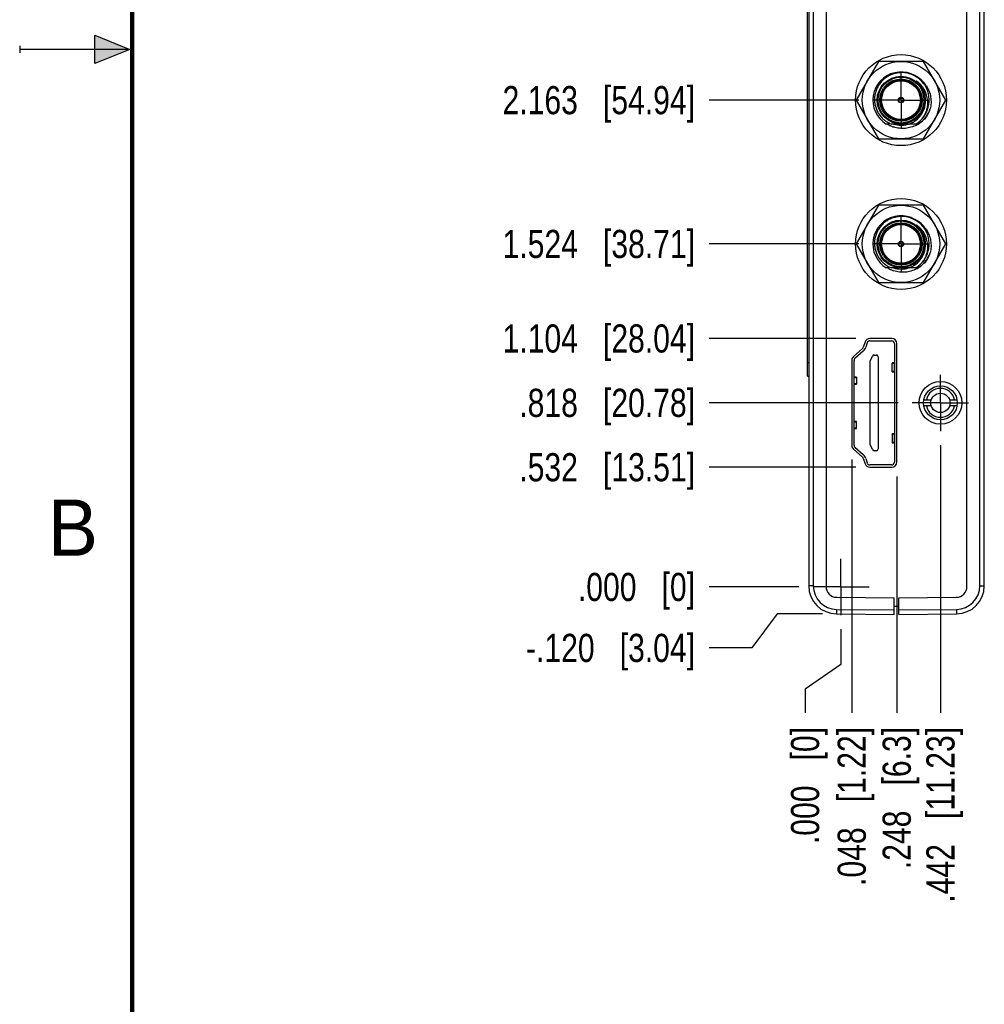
# Model space of a CAD drawing. Header units: inches. Extents: x 0 to 22, y 0 to 17.
# Tile 2 of 35: x 0 to 4.3, y 4.3 to 8.6. Entities that reach past the tile are written whole.
import ezdxf

# ---------------------------------------------------------------- set-up
doc = ezdxf.new("R2010")
doc.units = ezdxf.units.IN
doc.header["$LTSCALE"] = 1.21
doc.header["$MEASUREMENT"] = 0
doc.linetypes.add('CENTER', pattern=[0.6, 0.375, -0.075, 0.075, -0.075])
doc.layers.get('0').update_dxf_attribs({"linetype": 'CONTINUOUS'})
doc.layers.add('02___PRT_ALL_AXES', color=7, linetype='CONTINUOUS')
doc.layers.add('DIMENSIONS', color=7, linetype='CONTINUOUS')
doc.styles.get("Standard").update_dxf_attribs({"font": 'txt', "width": 0.8})
doc.styles.add('TEXTSTYLE_2', font='txt')
doc.dimstyles.new('DIMSTYLE_2', dxfattribs={"dimtxt": 0.125, "dimasz": 0.18, "dimexe": 0.18, "dimexo": 0.0625, "dimgap": 0.09, "dimtad": 0, "dimtih": 1, "dimtoh": 1, "dimdec": 3, "dimzin": 4, "dimdsep": 46, "dimtxsty": 'STANDARD', "dimblk": '_FILLED', "dimblk1": '_FILLED', "dimblk2": '_FILLED', "dimcen": 0.09, "dimadec": 0, "dimazin": 0, "dimtp": 0.01, "dimtm": 0.01, "dimtfac": 1, "dimtdec": 3, "dimtofl": 0, "dimtmove": 0, "dimatfit": 3, "dimldrblk": '_FILLED', "dimfxl": 1, "dimtolj": 1, "dimtzin": 4, "dimarcsym": 0})

# ---------------------------------------------------------------- blocks, each defined once
blk = doc.blocks.new('*D1')
at = {"layer": 'DIMENSIONS', "color": 2, "linetype": 'CONTINUOUS'}
for p, q in [((3.3648, 5.9918), (3.2529, 5.8408)), ((3.5665, 5.9918), (3.3648, 5.9918)), ((3.2529, 5.8408), (3.0626, 5.8408))]:
    blk.add_line(p, q, dxfattribs=at)
at = {"layer": 'DIMENSIONS', "color": 2, "linetype": 'CONTINUOUS', "insert": (3.0001, 5.9033), "char_height": 0.125, "width": 1.225, "attachment_point": 3, "line_spacing_factor": 0.9}
blk.add_mtext('-.120{\\Ftxt.shx;\\W1.000000;\\H0.125000; }[3.04]', dxfattribs=at)
blk = doc.blocks.new('_FILLED')
at = {"color": 0, "linetype": 'BYBLOCK'}
blk.add_solid([(0, 0), (-1, 0.174), (-1, -0.174)], dxfattribs=at)
blk = doc.blocks.new('*D2')
at = {"layer": 'DIMENSIONS', "color": 2, "linetype": 'CONTINUOUS'}
blk.add_line((3.4605, 6.1115), (3.0626, 6.1115), dxfattribs=at)
at = {"layer": 'DIMENSIONS', "color": 2, "linetype": 'CONTINUOUS', "insert": (3.0001, 6.174), "char_height": 0.125, "width": 0.825, "attachment_point": 3, "line_spacing_factor": 0.9}
blk.add_mtext('.000{\\Ftxt.shx;\\W1.000000;\\H0.125000; }[0]', dxfattribs=at)
blk = doc.blocks.new('*D3')
at = {"layer": 'DIMENSIONS', "color": 2, "linetype": 'CONTINUOUS'}
blk.add_line((3.7139, 6.6435), (3.0626, 6.6435), dxfattribs=at)
at = {"layer": 'DIMENSIONS', "color": 2, "linetype": 'CONTINUOUS', "insert": (3.0001, 6.706), "char_height": 0.125, "width": 1.225, "attachment_point": 3, "line_spacing_factor": 0.9}
blk.add_mtext('.532{\\Ftxt.shx;\\W1.000000;\\H0.125000; }[13.51]', dxfattribs=at)
blk = doc.blocks.new('*D4')
at = {"layer": 'DIMENSIONS', "color": 2, "linetype": 'CONTINUOUS'}
blk.add_line((3.7139, 7.2155), (3.0626, 7.2155), dxfattribs=at)
at = {"layer": 'DIMENSIONS', "color": 2, "linetype": 'CONTINUOUS', "insert": (3.0001, 7.278), "char_height": 0.125, "width": 1.325, "attachment_point": 3, "line_spacing_factor": 0.9}
blk.add_mtext('1.104{\\Ftxt.shx;\\W1.000000;\\H0.125000; }[28.04]', dxfattribs=at)
blk = doc.blocks.new('*D5')
at = {"layer": 'DIMENSIONS', "color": 2, "linetype": 'CONTINUOUS'}
blk.add_line((3.9027, 6.9295), (3.0626, 6.9295), dxfattribs=at)
at = {"layer": 'DIMENSIONS', "color": 2, "linetype": 'CONTINUOUS', "insert": (3.0001, 6.992), "char_height": 0.125, "width": 1.225, "attachment_point": 3, "line_spacing_factor": 0.9}
blk.add_mtext('.818{\\Ftxt.shx;\\W1.000000;\\H0.125000; }[20.78]', dxfattribs=at)
blk = doc.blocks.new('*D6')
at = {"layer": 'DIMENSIONS', "color": 2, "linetype": 'CONTINUOUS'}
blk.add_line((3.7275, 7.6355), (3.0626, 7.6355), dxfattribs=at)
at = {"layer": 'DIMENSIONS', "color": 2, "linetype": 'CONTINUOUS', "insert": (3.0001, 7.698), "char_height": 0.125, "width": 1.325, "attachment_point": 3, "line_spacing_factor": 0.9}
blk.add_mtext('1.524{\\Ftxt.shx;\\W1.000000;\\H0.125000; }[38.71]', dxfattribs=at)
blk = doc.blocks.new('*D7')
at = {"layer": 'DIMENSIONS', "color": 2, "linetype": 'CONTINUOUS'}
blk.add_line((3.7275, 8.2745), (3.0626, 8.2745), dxfattribs=at)
at = {"layer": 'DIMENSIONS', "color": 2, "linetype": 'CONTINUOUS', "insert": (3.0001, 8.337), "char_height": 0.125, "width": 1.325, "attachment_point": 3, "line_spacing_factor": 0.9}
blk.add_mtext('2.163{\\Ftxt.shx;\\W1.000000;\\H0.125000; }[54.94]', dxfattribs=at)
blk = doc.blocks.new('*D8')
at = {"layer": 'DIMENSIONS', "color": 2, "linetype": 'CONTINUOUS'}
blk.add_line((3.7275, 8.9135), (3.0626, 8.9135), dxfattribs=at)
at = {"layer": 'DIMENSIONS', "color": 2, "linetype": 'CONTINUOUS', "insert": (3.0001, 8.976), "char_height": 0.125, "width": 1.325, "attachment_point": 3, "line_spacing_factor": 0.9}
blk.add_mtext('2.802{\\Ftxt.shx;\\W1.000000;\\H0.125000; }[71.17]', dxfattribs=at)
blk = doc.blocks.new('*D9')
at = {"layer": 'DIMENSIONS', "color": 2, "linetype": 'CONTINUOUS'}
blk.add_line((3.7275, 9.5525), (3.0626, 9.5525), dxfattribs=at)
at = {"layer": 'DIMENSIONS', "color": 2, "linetype": 'CONTINUOUS', "insert": (3.0001, 9.615), "char_height": 0.125, "width": 1.225, "attachment_point": 3, "line_spacing_factor": 0.9}
blk.add_mtext('3.441{\\Ftxt.shx;\\W1.000000;\\H0.125000; }[87.4]', dxfattribs=at)
blk = doc.blocks.new('*D10')
at = {"layer": 'DIMENSIONS', "color": 2, "linetype": 'CONTINUOUS'}
blk.add_line((3.7275, 10.1915), (3.0626, 10.1915), dxfattribs=at)
at = {"layer": 'DIMENSIONS', "color": 2, "linetype": 'CONTINUOUS', "insert": (3.0001, 10.254), "char_height": 0.125, "width": 1.425, "attachment_point": 3, "line_spacing_factor": 0.9}
blk.add_mtext('4.080{\\Ftxt.shx;\\W1.000000;\\H0.125000; }[103.63]', dxfattribs=at)
blk = doc.blocks.new('*D11')
at = {"layer": 'DIMENSIONS', "color": 2, "linetype": 'CONTINUOUS'}
for p, q in [((3.6481, 5.9239), (3.6481, 5.7666)), ((3.6481, 5.7666), (3.4889, 5.6579)), ((3.4889, 5.6579), (3.4889, 5.552))]:
    blk.add_line(p, q, dxfattribs=at)
at = {"layer": 'DIMENSIONS', "color": 2, "linetype": 'CONTINUOUS', "insert": (3.4264, 5.4895), "char_height": 0.125, "width": 0.825, "attachment_point": 3, "rotation": 90, "line_spacing_factor": 0.9}
blk.add_mtext('.000{\\Ftxt.shx;\\W1.000000;\\H0.125000; }[0]', dxfattribs=at)
blk = doc.blocks.new('*D12')
at = {"layer": 'DIMENSIONS', "color": 2, "linetype": 'CONTINUOUS'}
blk.add_line((3.8961, 6.603), (3.8961, 5.552), dxfattribs=at)
at = {"layer": 'DIMENSIONS', "color": 2, "linetype": 'CONTINUOUS', "insert": (3.8336, 5.4895), "char_height": 0.125, "width": 1.025, "attachment_point": 3, "rotation": 90, "line_spacing_factor": 0.9}
blk.add_mtext('.248{\\Ftxt.shx;\\W1.000000;\\H0.125000; }[6.3]', dxfattribs=at)
blk = doc.blocks.new('*D13')
at = {"layer": 'DIMENSIONS', "color": 2, "linetype": 'CONTINUOUS'}
blk.add_line((3.6961, 6.678), (3.6961, 5.552), dxfattribs=at)
at = {"layer": 'DIMENSIONS', "color": 2, "linetype": 'CONTINUOUS', "insert": (3.6336, 5.4895), "char_height": 0.125, "width": 1.125, "attachment_point": 3, "rotation": 90, "line_spacing_factor": 0.9}
blk.add_mtext('.048{\\Ftxt.shx;\\W1.000000;\\H0.125000; }[1.22]', dxfattribs=at)
blk = doc.blocks.new('*D14')
at = {"layer": 'DIMENSIONS', "color": 2, "linetype": 'CONTINUOUS'}
blk.add_line((4.0903, 6.7419), (4.0903, 5.552), dxfattribs=at)
at = {"layer": 'DIMENSIONS', "color": 2, "linetype": 'CONTINUOUS', "insert": (4.0278, 5.4895), "char_height": 0.125, "width": 1.225, "attachment_point": 3, "rotation": 90, "line_spacing_factor": 0.9}
blk.add_mtext('.442{\\Ftxt.shx;\\W1.000000;\\H0.125000; }[11.23]', dxfattribs=at)

msp = doc.modelspace()

# ---------------------------------------------------------------- hatches: boundary and pattern name
at = {"linetype": 'CONTINUOUS'}
msp.add_hatch(color=2, dxfattribs=at).paths.add_polyline_path([(0.3337, 8.5625), (0.49, 8.5), (0.3337, 8.4375)])

# ---------------------------------------------------------------- linework, layer by layer
at = {"color": 7, "linetype": 'CONTINUOUS'}
for p, q in [((3.5051, 10.9283), (3.5051, 6.1168)), ((3.5821, 10.9314), (3.5821, 6.1137)), ((4.2081, 6.1137), (4.2081, 10.9314)), ((4.2851, 6.1168), (4.2851, 10.9283)), ((3.5001, 7.0475), (3.5001, 9.9975)), ((3.8629, 8.1682), (3.8494, 8.1682)), ((3.9809, 8.1682), (3.8732, 8.1682)), ((3.8629, 7.5292), (3.8494, 7.5292)), ((3.9809, 7.5292), (3.8732, 7.5292)), ((3.7553, 7.2), (3.749, 7.1794)), ((3.7651, 7.1968), (3.7592, 7.1774)), ((3.8741, 7.2155), (3.7764, 7.2155)), ((3.7764, 7.2051), (3.874, 7.2051)), ((3.8858, 7.1933), (3.8858, 6.6657)), ((3.8961, 6.6655), (3.8961, 7.1935)), ((3.7425, 7.1694), (3.7036, 7.1351)), ((3.7475, 7.1594), (3.7107, 7.127)), ((3.7785, 7.1146), (3.7885, 7.1374)), ((3.7957, 7.1421), (3.8061, 7.1421)), ((3.814, 7.1343), (3.814, 6.7248)), ((3.6961, 7.1186), (3.6961, 6.7405)), ((3.7067, 6.741), (3.7067, 7.1181)), ((3.7785, 6.7445), (3.7785, 7.1146)), ((3.8751, 7.0679), (3.8751, 7.1061)), ((3.8847, 7.1077), (3.8773, 7.1067)), ((3.5001, 7.0475), (3.5051, 7.0475)), ((3.7152, 7.0441), (3.7077, 7.0452)), ((3.7173, 7.0434), (3.7173, 7.0125)), ((3.8773, 7.0673), (3.8847, 7.0663)), ((3.7077, 7.0107), (3.7152, 7.0118)), ((3.7152, 6.8472), (3.7077, 6.8485)), ((3.7173, 6.8157), (3.7173, 6.8465)), ((3.7077, 6.8138), (3.7152, 6.815)), ((3.8751, 6.7912), (3.8751, 6.7529)), ((3.8847, 6.7928), (3.8773, 6.7918)), ((3.7885, 6.7217), (3.7785, 6.7445)), ((3.8773, 6.7523), (3.8847, 6.7513)), ((3.7036, 6.724), (3.7425, 6.6896)), ((3.7107, 6.7321), (3.7475, 6.6997)), ((3.8061, 6.7169), (3.7957, 6.7169)), ((3.749, 6.6796), (3.7553, 6.659)), ((3.7592, 6.6817), (3.7651, 6.6623)), ((3.874, 6.6539), (3.7764, 6.6539)), ((3.7764, 6.6435), (3.8741, 6.6435)), ((3.6297, 6.0657), (3.8851, 6.0634)), ((3.8851, 5.9895), (3.8851, 6.0634)), ((3.9051, 6.0634), (4.1606, 6.0657)), ((3.9051, 5.9895), (3.9051, 6.0634)), ((3.8851, 6.0265), (3.9051, 6.0265)), ((3.629, 5.9918), (3.8851, 5.9895)), ((3.9051, 5.9895), (4.1612, 5.9918))]:
    msp.add_line(p, q, dxfattribs=at)
at = {"color": 9, "linetype": 'CONTINUOUS'}
for p, q in [((3.525, 10.9283), (3.525, 6.1168)), ((4.2653, 6.1168), (4.2653, 10.9283)), ((3.5001, 7.1095), (3.5051, 7.1095)), ((3.8848, 7.1049), (3.8848, 7.0691)), ((3.7077, 7.0139), (3.7077, 7.042)), ((3.7077, 6.8172), (3.7077, 6.845)), ((3.8848, 6.79), (3.8848, 6.7541)), ((3.525, 6.1168), (3.5051, 6.1168)), ((4.2653, 6.1168), (4.2851, 6.1168)), ((3.629, 6.0118), (3.8851, 6.0095)), ((3.629, 6.0118), (3.629, 5.9918)), ((3.9051, 6.0095), (4.1612, 6.0118)), ((4.1612, 6.0118), (4.1612, 5.9918))]:
    msp.add_line(p, q, dxfattribs=at)
at = {"color": 2, "linetype": 'CONTINUOUS'}
for p, q in [((0.3337, 8.4375), (0.3337, 8.5625)), ((0.3337, 8.5625), (0.49, 8.5)), ((0, 8.515), (0, 8.485)), ((0.49, 8.5), (0, 8.5)), ((0.49, 8.5), (0.3337, 8.4375))]:
    msp.add_line(p, q, dxfattribs=at)
at = {"color": 6, "linetype": 'CONTINUOUS'}
for p, q in [((3.8158, 8.4465), (3.7165, 8.2745)), ((4.0144, 8.4465), (3.8158, 8.4465)), ((4.1137, 8.2745), (4.0144, 8.4465)), ((3.7165, 8.2745), (3.8158, 8.1025)), ((4.0144, 8.1025), (4.1137, 8.2745)), ((3.8158, 8.1025), (4.0144, 8.1025)), ((3.8158, 7.8075), (3.7165, 7.6355)), ((4.0144, 7.8075), (3.8158, 7.8075)), ((4.1137, 7.6355), (4.0144, 7.8075)), ((3.7165, 7.6355), (3.8158, 7.4635)), ((4.0144, 7.4635), (4.1137, 7.6355)), ((3.8158, 7.4635), (4.0144, 7.4635)), ((4.0166, 6.943), (4.0495, 6.943)), ((4.0495, 6.916), (4.0166, 6.916)), ((4.1312, 6.943), (4.1641, 6.943)), ((4.1641, 6.916), (4.1312, 6.916))]:
    msp.add_line(p, q, dxfattribs=at)
at = {"color": 7, "linetype": 'CONTINUOUS', "const_width": 0.02}
msp.add_lwpolyline([(0.5, 16.5), (0.5, 0.5)], dxfattribs=at)
at = {"color": 7, "linetype": 'CONTINUOUS'}
for centre, radius in [((3.9151, 8.2745), 0.202), ((3.9151, 8.2745), 0.106), ((3.9151, 8.2745), 0.09), ((3.9151, 8.2745), 0.012), ((3.9151, 8.2745), 0.01), ((3.9151, 7.6355), 0.202), ((3.9151, 7.6355), 0.106), ((3.9151, 7.6355), 0.09), ((3.9151, 7.6355), 0.012), ((3.9151, 7.6355), 0.01)]:
    msp.add_circle(centre, radius, dxfattribs=at)
at = {"color": 6, "linetype": 'CONTINUOUS'}
for centre, radius in [((3.9151, 8.2745), 0.172), ((3.9151, 7.6355), 0.172), ((4.0903, 6.9295), 0.095), ((4.0903, 6.9295), 0.075), ((4.0903, 6.9295), 0.043)]:
    msp.add_circle(centre, radius, dxfattribs=at)
at = {"color": 9, "linetype": 'CONTINUOUS'}
for centre, radius in [((3.9151, 8.2745), 0.102), ((3.9151, 8.2745), 0.094), ((3.9151, 8.2745), 0.086), ((3.9151, 7.6355), 0.102), ((3.9151, 7.6355), 0.094), ((3.9151, 7.6355), 0.086)]:
    msp.add_circle(centre, radius, dxfattribs=at)
at = {"color": 7, "linetype": 'CONTINUOUS'}
for centre, radius, start, end in [((3.9151, 8.2745), 0.125, 35.3717, 238.277), ((3.9179, 8.2739), 0.1227, 63.4846, 91.2875), ((3.9175, 8.273), 0.1237, 50.8931, 63.5069), ((3.9227, 8.2673), 0.1098, 37.0918, 55.4916), ((3.9171, 8.2725), 0.1243, 43.3409, 50.8923), ((3.9168, 8.2723), 0.1247, 30.746, 43.3335), ((3.9151, 8.2745), 0.125, 301.723, 29.4671), ((3.9212, 8.2661), 0.1117, 34.522, 37.1369), ((3.9196, 8.2651), 0.1136, 16.2372, 34.4779), ((3.9144, 8.2718), 0.1096, 324.3178, 6.5366), ((3.9169, 8.2642), 0.1164, 3.3146, 16.2591), ((3.9131, 8.2726), 0.1112, 303.3399, 321.49), ((3.9134, 8.2723), 0.1107, 321.502, 324.3886), ((3.9128, 8.276), 0.1148, 236.5744, 241.8933), ((3.9126, 8.2758), 0.1146, 241.8983, 249.8813), ((3.9126, 8.2734), 0.1121, 290.2276, 300.7197), ((3.9128, 8.2731), 0.1117, 300.7257, 303.3515), ((3.9151, 7.6355), 0.125, 35.3717, 238.277), ((3.9179, 7.6349), 0.1227, 63.4846, 91.2875), ((3.9175, 7.634), 0.1237, 50.8931, 63.5069), ((3.9227, 7.6283), 0.1098, 37.0918, 55.4916), ((3.9171, 7.6335), 0.1243, 43.3409, 50.8923), ((3.9168, 7.6333), 0.1247, 30.746, 43.3335), ((3.9151, 7.6355), 0.125, 301.723, 29.4671), ((3.9212, 7.6271), 0.1117, 34.522, 37.1369), ((3.9196, 7.6261), 0.1136, 16.2372, 34.4779), ((3.9169, 7.6252), 0.1164, 3.3146, 16.2591), ((3.9144, 7.6328), 0.1096, 324.3178, 6.5366), ((3.9134, 7.6333), 0.1107, 321.502, 324.3886), ((3.9128, 7.637), 0.1148, 236.5744, 241.8933), ((3.9126, 7.6368), 0.1146, 241.8983, 249.8813), ((3.9126, 7.6344), 0.1121, 290.2276, 300.7197), ((3.9128, 7.6341), 0.1117, 300.7257, 303.3515), ((3.9131, 7.6336), 0.1112, 303.3399, 321.49), ((3.7279, 7.1859), 0.022, 311.4237, 342.8015), ((3.7215, 7.1889), 0.0394, 311.3478, 342.8973), ((3.7764, 7.1935), 0.022, 90, 162.8015), ((3.7764, 7.1933), 0.0118, 90, 162.8973), ((3.874, 7.1933), 0.0118, 0, 90), ((3.8741, 7.1935), 0.022, 0, 90), ((3.7181, 7.1186), 0.022, 131.4237, 180), ((3.7957, 7.1343), 0.00787, 90, 156.4218), ((3.8061, 7.1343), 0.00787, 0, 90), ((3.7185, 7.1181), 0.0118, 131.3478, 180), ((3.7181, 6.7405), 0.022, 180, 228.5763), ((3.7185, 6.741), 0.0118, 180, 228.6522), ((3.7215, 6.6701), 0.0394, 17.1027, 48.6522), ((3.7957, 6.7248), 0.00787, 203.5782, 270), ((3.8061, 6.7248), 0.00787, 270, 360), ((3.7279, 6.6731), 0.022, 17.1985, 48.5763), ((3.7764, 6.6655), 0.022, 197.1985, 270), ((3.7764, 6.6657), 0.0118, 197.1027, 270), ((3.874, 6.6657), 0.0118, 270, 360), ((3.8741, 6.6655), 0.022, 270, 360), ((3.6301, 6.1168), 0.125, 180, 269.5), ((3.6301, 6.1137), 0.048, 180, 269.5), ((4.1601, 6.1137), 0.048, 270.5, 360), ((4.1601, 6.1168), 0.125, 270.5, 360)]:
    msp.add_arc(centre, radius, start, end, dxfattribs=at)
at = {"color": 9, "linetype": 'CONTINUOUS'}
for centre, radius, start, end in [((3.9151, 8.2745), 0.1086, 9.9353, 50.038), ((3.9151, 7.6355), 0.1086, 9.9353, 50.038), ((3.63, 6.1168), 0.105, 180.0021, 269.4978), ((4.1603, 6.1168), 0.105, 270.5021, 359.9978)]:
    msp.add_arc(centre, radius, start, end, dxfattribs=at)
at = {"color": 6, "linetype": 'CONTINUOUS'}
for centre, radius, start, end in [((3.9218, 8.2707), 0.1254, 58.5119, 59.7066), ((3.9207, 8.2692), 0.1273, 33.5607, 58.4562), ((3.9195, 8.2682), 0.1289, 32.7111, 33.6153), ((3.9152, 8.2745), 0.1354, 320.2005, 343.1611), ((3.9182, 8.2815), 0.1348, 332.4005, 339.9324), ((3.9211, 8.2794), 0.1312, 302.0706, 316.4317), ((3.9205, 8.28), 0.132, 316.4138, 317.1974), ((3.9198, 8.2806), 0.1329, 317.2065, 324.7753), ((3.9191, 8.2811), 0.1338, 324.7821, 332.3982), ((3.9218, 8.2708), 0.122, 237.452, 242.7039), ((3.922, 8.2711), 0.1224, 242.7047, 244.8075), ((3.9223, 8.2718), 0.1231, 244.8121, 251.2695), ((3.9151, 8.2746), 0.1115, 252.7786, 269.8002), ((3.9151, 8.2743), 0.1112, 269.8012, 270.2121), ((3.9151, 8.2747), 0.1116, 270.2182, 278.6307), ((3.9152, 8.2743), 0.1112, 278.6359, 279.1494), ((3.9151, 8.2747), 0.1116, 279.1551, 287.151), ((3.9217, 8.2784), 0.13, 298.2113, 302.0529), ((3.9218, 7.6317), 0.1254, 58.5119, 59.7066), ((3.9207, 7.6302), 0.1273, 33.5607, 58.4562), ((3.9195, 7.6292), 0.1289, 32.7111, 33.6153), ((3.9152, 7.6355), 0.1354, 320.2005, 343.1611), ((3.9191, 7.6421), 0.1338, 324.7821, 332.3982), ((3.9182, 7.6425), 0.1348, 332.4005, 339.9324), ((3.9218, 7.6318), 0.122, 237.452, 242.7039), ((3.9151, 7.6356), 0.1115, 252.7786, 269.8002), ((3.9151, 7.6357), 0.1116, 270.2182, 278.6307), ((3.9152, 7.6353), 0.1112, 278.6359, 279.1494), ((3.9151, 7.6357), 0.1116, 279.1551, 287.151), ((3.9217, 7.6394), 0.13, 298.2113, 302.0529), ((3.9211, 7.6404), 0.1312, 302.0706, 316.4317), ((3.9205, 7.641), 0.132, 316.4138, 317.1974), ((3.9198, 7.6416), 0.1329, 317.2065, 324.7753), ((3.922, 7.6321), 0.1224, 242.7047, 244.8075), ((3.9223, 7.6328), 0.1231, 244.8121, 251.2695), ((3.9151, 7.6353), 0.1112, 269.8012, 270.2121), ((4.0903, 6.9295), 0.064, 12.1773, 167.8227), ((4.0903, 6.9295), 0.064, 192.1773, 347.8227)]:
    msp.add_arc(centre, radius, start, end, dxfattribs=at)
at = {"color": 7, "linetype": 'CONTINUOUS'}
for centre, ratio, start_param, end_param in [((3.9145, 7.1061), 0.046632, 2.809983, 3.857178), ((3.9145, 7.0679), 0.046632, 2.426008, 3.473203), ((3.678, 6.8465), 0.057004, -0.715585, 0.331616), ((3.678, 6.8157), 0.057004, 5.95157, 6.99877)]:
    msp.add_ellipse(centre, major_axis=(0.0394, 0), ratio=ratio, start_param=start_param, end_param=end_param, dxfattribs=at)
for points, knots in [([(3.9151, 8.3966), (3.9089, 8.3964), (3.8995, 8.3955), (3.8873, 8.3928), (3.8753, 8.3892), (3.8609, 8.3829), (3.8476, 8.3745), (3.8379, 8.3667), (3.8288, 8.358), (3.8188, 8.346), (3.8092, 8.3298), (3.8022, 8.3123), (3.7981, 8.2939), (3.797, 8.2751), (3.7985, 8.2595), (3.8012, 8.2473), (3.8049, 8.2353), (3.8113, 8.221), (3.8199, 8.2079), (3.828, 8.1983), (3.8369, 8.1894), (3.8443, 8.1836), (3.8495, 8.1802)], [0, 0, 0, 0, 0.062492, 0.093761, 0.12503, 0.187522, 0.250012, 0.281281, 0.31255, 0.375039, 0.437528, 0.500016, 0.562503, 0.62499, 0.687477, 0.718745, 0.750013, 0.812498, 0.874982, 0.906249, 0.937517, 1, 1, 1, 1]), ([(3.9969, 8.3445), (3.9963, 8.3452), (3.995, 8.3466), (3.9931, 8.3487), (3.9915, 8.3503), (3.9902, 8.3517), (3.9892, 8.3527), (3.9882, 8.3536), (3.9873, 8.3545), (3.9867, 8.3551), (3.9862, 8.3556), (3.9856, 8.3561), (3.9851, 8.3565), (3.9847, 8.3569), (3.9844, 8.3573), (3.9841, 8.3575), (3.9839, 8.3577), (3.9837, 8.3579), (3.9835, 8.3581), (3.9834, 8.3582), (3.9832, 8.3584), (3.9831, 8.3585), (3.9831, 8.3586), (3.983, 8.3586), (3.983, 8.3587), (3.9829, 8.3588), (3.9829, 8.3588), (3.9829, 8.3588), (3.9829, 8.3589), (3.9829, 8.3589), (3.983, 8.3589), (3.983, 8.3589), (3.9831, 8.3588), (3.9832, 8.3588), (3.9833, 8.3588), (3.9834, 8.3587), (3.9836, 8.3586), (3.9837, 8.3585), (3.9839, 8.3584), (3.9841, 8.3583), (3.9843, 8.3581), (3.9846, 8.358), (3.9848, 8.3578), (3.9849, 8.3578)], [0, 0, 0, 0, 0.12552, 0.251038, 0.376553, 0.439309, 0.502062, 0.564812, 0.627555, 0.658923, 0.690287, 0.721646, 0.752998, 0.784338, 0.800002, 0.815659, 0.831306, 0.846937, 0.854743, 0.86254, 0.870321, 0.878077, 0.881938, 0.88578, 0.889586, 0.893312, 0.895102, 0.896756, 0.898145, 0.89965, 0.901362, 0.903164, 0.906878, 0.910662, 0.914481, 0.922172, 0.929903, 0.937658, 0.945427, 0.953206, 0.968787, 0.984387, 1, 1, 1, 1]), ([(4.0233, 8.2842), (4.0226, 8.2898), (4.0205, 8.3007), (4.015, 8.3165), (4.0071, 8.3313), (4.0005, 8.3402), (3.9969, 8.3445)], [0, 0, 0, 0, 0.249971, 0.499964, 0.749974, 1, 1, 1, 1]), ([(4.0331, 8.271), (4.0335, 8.2642), (4.0331, 8.2506), (4.0291, 8.2306), (4.0218, 8.2116), (4.0149, 8.1999), (4.011, 8.1943)], [0, 0, 0, 0, 0.249948, 0.499932, 0.74995, 1, 1, 1, 1]), ([(3.9151, 7.7576), (3.9089, 7.7574), (3.8995, 7.7565), (3.8873, 7.7538), (3.8753, 7.7502), (3.8609, 7.7439), (3.8476, 7.7355), (3.8379, 7.7277), (3.8288, 7.719), (3.8188, 7.707), (3.8092, 7.6908), (3.8022, 7.6733), (3.7981, 7.6549), (3.797, 7.6361), (3.7985, 7.6205), (3.8012, 7.6083), (3.8049, 7.5963), (3.8113, 7.582), (3.8199, 7.5689), (3.828, 7.5593), (3.8369, 7.5504), (3.8443, 7.5446), (3.8495, 7.5412)], [0, 0, 0, 0, 0.062492, 0.093761, 0.12503, 0.187522, 0.250012, 0.281281, 0.31255, 0.375039, 0.437528, 0.500016, 0.562503, 0.62499, 0.687477, 0.718745, 0.750013, 0.812498, 0.874982, 0.906249, 0.937517, 1, 1, 1, 1]), ([(3.9969, 7.7055), (3.9963, 7.7062), (3.995, 7.7076), (3.9931, 7.7097), (3.9915, 7.7113), (3.9902, 7.7127), (3.9892, 7.7137), (3.9882, 7.7146), (3.9873, 7.7155), (3.9867, 7.7161), (3.9862, 7.7166), (3.9856, 7.7171), (3.9851, 7.7175), (3.9847, 7.7179), (3.9844, 7.7183), (3.9841, 7.7185), (3.9839, 7.7187), (3.9837, 7.7189), (3.9835, 7.7191), (3.9834, 7.7192), (3.9832, 7.7194), (3.9831, 7.7195), (3.9831, 7.7196), (3.983, 7.7196), (3.983, 7.7197), (3.9829, 7.7198), (3.9829, 7.7198), (3.9829, 7.7198), (3.9829, 7.7199), (3.9829, 7.7199), (3.983, 7.7199), (3.983, 7.7199), (3.9831, 7.7198), (3.9832, 7.7198), (3.9833, 7.7198), (3.9834, 7.7197), (3.9836, 7.7196), (3.9837, 7.7195), (3.9839, 7.7194), (3.9841, 7.7193), (3.9843, 7.7191), (3.9846, 7.719), (3.9848, 7.7188), (3.9849, 7.7188)], [0, 0, 0, 0, 0.12552, 0.251038, 0.376553, 0.439309, 0.502062, 0.564812, 0.627555, 0.658923, 0.690287, 0.721646, 0.752998, 0.784338, 0.800002, 0.815659, 0.831306, 0.846937, 0.854743, 0.86254, 0.870321, 0.878077, 0.881938, 0.88578, 0.889586, 0.893312, 0.895102, 0.896756, 0.898145, 0.89965, 0.901362, 0.903164, 0.906878, 0.910662, 0.914481, 0.922172, 0.929903, 0.937658, 0.945427, 0.953206, 0.968787, 0.984387, 1, 1, 1, 1]), ([(4.0233, 7.6452), (4.0226, 7.6508), (4.0205, 7.6617), (4.015, 7.6775), (4.0071, 7.6923), (4.0005, 7.7012), (3.9969, 7.7055)], [0, 0, 0, 0, 0.249971, 0.499964, 0.749974, 1, 1, 1, 1]), ([(4.0331, 7.632), (4.0335, 7.6252), (4.0331, 7.6116), (4.0291, 7.5916), (4.0218, 7.5726), (4.0149, 7.5609), (4.011, 7.5553)], [0, 0, 0, 0, 0.249948, 0.499932, 0.74995, 1, 1, 1, 1]), ([(3.7077, 7.042), (3.7084, 7.042), (3.7098, 7.0421), (3.7117, 7.0423), (3.7134, 7.0425), (3.7148, 7.0426), (3.7157, 7.0428), (3.7163, 7.0429), (3.7167, 7.043), (3.717, 7.0431), (3.7172, 7.0432), (3.7173, 7.0433), (3.7173, 7.0434)], [0, 0, 0, 0, 0.222755, 0.41972, 0.589384, 0.730479, 0.842029, 0.886528, 0.923467, 0.952896, 0.974996, 1, 1, 1, 1]), ([(3.7173, 7.0434), (3.7173, 7.0435), (3.7172, 7.0436), (3.717, 7.0437), (3.7168, 7.0438), (3.7165, 7.0438), (3.7159, 7.044), (3.7155, 7.044), (3.7152, 7.0441)], [0, 0, 0, 0, 0.096181, 0.178604, 0.287671, 0.42419, 0.588439, 1, 1, 1, 1]), ([(3.7173, 7.0125), (3.7173, 7.0126), (3.7172, 7.0127), (3.717, 7.0128), (3.7167, 7.0129), (3.7163, 7.013), (3.7157, 7.0131), (3.7148, 7.0133), (3.7134, 7.0134), (3.7117, 7.0136), (3.7098, 7.0138), (3.7084, 7.0139), (3.7077, 7.0139)], [0, 0, 0, 0, 0.025004, 0.047104, 0.076533, 0.113472, 0.157971, 0.269521, 0.410616, 0.58028, 0.777245, 1, 1, 1, 1]), ([(3.7152, 7.0118), (3.7155, 7.0119), (3.7159, 7.0119), (3.7165, 7.0121), (3.7168, 7.0122), (3.717, 7.0122), (3.7172, 7.0123), (3.7173, 7.0124), (3.7173, 7.0125)], [0, 0, 0, 0, 0.411561, 0.57581, 0.712329, 0.821395, 0.903819, 1, 1, 1, 1]), ([(3.8751, 6.7912), (3.8751, 6.7912), (3.8752, 6.7913), (3.8753, 6.7913), (3.8755, 6.7914), (3.8757, 6.7915), (3.876, 6.7915), (3.8765, 6.7916), (3.877, 6.7917), (3.8773, 6.7918)], [0, 0, 0, 0, 0.036621, 0.09233, 0.173606, 0.282434, 0.419425, 0.584744, 1, 1, 1, 1]), ([(3.8848, 6.79), (3.8841, 6.79), (3.8827, 6.7901), (3.8808, 6.7902), (3.8791, 6.7903), (3.8777, 6.7905), (3.8768, 6.7906), (3.8761, 6.7907), (3.8758, 6.7908), (3.8755, 6.7909), (3.8753, 6.791), (3.8752, 6.7911), (3.8751, 6.7911), (3.8751, 6.7912)], [0, 0, 0, 0, 0.223452, 0.42099, 0.591083, 0.732439, 0.844042, 0.888467, 0.925248, 0.954406, 0.976072, 0.990717, 1, 1, 1, 1]), ([(3.8848, 6.7541), (3.8841, 6.7541), (3.8827, 6.754), (3.8808, 6.7539), (3.8791, 6.7537), (3.8777, 6.7536), (3.8768, 6.7535), (3.8761, 6.7534), (3.8758, 6.7533), (3.8755, 6.7532), (3.8753, 6.7531), (3.8752, 6.753), (3.8751, 6.753), (3.8751, 6.7529)], [0, 0, 0, 0, 0.223452, 0.42099, 0.591083, 0.732439, 0.844042, 0.888467, 0.925248, 0.954406, 0.976072, 0.990717, 1, 1, 1, 1]), ([(3.8751, 6.7529), (3.8751, 6.7529), (3.8752, 6.7528), (3.8753, 6.7528), (3.8755, 6.7527), (3.8757, 6.7526), (3.876, 6.7526), (3.8765, 6.7524), (3.877, 6.7524), (3.8773, 6.7523)], [0, 0, 0, 0, 0.036621, 0.09233, 0.173606, 0.282434, 0.419425, 0.584744, 1, 1, 1, 1])]:
    msp.add_open_spline(points, degree=3, knots=knots, dxfattribs=at)
at = {"color": 6, "linetype": 'CONTINUOUS'}
for points, knots in [([(4.0279, 8.3379), (4.0327, 8.3304), (4.0408, 8.3144), (4.0477, 8.2885), (4.0494, 8.2617), (4.0469, 8.2439), (4.0448, 8.2353)], [0, 0, 0, 0, 0.249998, 0.499988, 0.749984, 1, 1, 1, 1]), ([(3.9832, 8.1638), (3.9756, 8.1598), (3.9595, 8.1531), (3.9339, 8.1482), (3.9079, 8.1486), (3.8909, 8.1524), (3.8827, 8.1552)], [0, 0, 0, 0, 0.25, 0.500012, 0.750014, 1, 1, 1, 1]), ([(4.0279, 7.6989), (4.0327, 7.6914), (4.0408, 7.6754), (4.0477, 7.6495), (4.0494, 7.6227), (4.0469, 7.6049), (4.0448, 7.5963)], [0, 0, 0, 0, 0.249998, 0.499988, 0.749984, 1, 1, 1, 1]), ([(3.9832, 7.5248), (3.9756, 7.5208), (3.9595, 7.5141), (3.9339, 7.5092), (3.9079, 7.5096), (3.8909, 7.5134), (3.8827, 7.5162)], [0, 0, 0, 0, 0.25, 0.500012, 0.750014, 1, 1, 1, 1])]:
    msp.add_open_spline(points, degree=3, knots=knots, dxfattribs=at)
at = {"layer": '02___PRT_ALL_AXES', "color": 7, "linetype": 'CENTER'}
for p, q in [((3.9151, 8.2745), (3.9151, 8.3996)), ((3.9151, 8.2745), (3.79, 8.2745)), ((3.9151, 8.2745), (4.0402, 8.2745)), ((3.9151, 8.2745), (3.9151, 8.1494)), ((3.9151, 7.6355), (3.9151, 7.7606)), ((3.9151, 7.6355), (3.79, 7.6355)), ((3.9151, 7.6355), (4.0402, 7.6355)), ((3.9151, 7.6355), (3.9151, 7.5104)), ((4.0903, 6.9295), (4.0903, 7.0546)), ((4.0903, 6.9295), (3.9652, 6.9295)), ((4.0903, 6.9295), (4.2154, 6.9295)), ((4.0903, 6.9295), (4.0903, 6.8044)), ((3.6481, 6.1115), (3.6481, 6.2366)), ((3.6481, 6.1115), (3.523, 6.1115)), ((3.6481, 6.1115), (3.7732, 6.1115)), ((3.6481, 6.1115), (3.6481, 5.9864))]:
    msp.add_line(p, q, dxfattribs=at)

# ---------------------------------------------------------------- texts
at = {"color": 2, "linetype": 'CONTINUOUS', "insert": (0.125, 6.5), "char_height": 0.25, "width": 0.25, "attachment_point": 1, "line_spacing_factor": 0.9, "style": 'TEXTSTYLE_2'}
msp.add_mtext('B', dxfattribs=at)

# ---------------------------------------------------------------- dimensions: what is measured, and where the dimension line sits
at = {"layer": 'DIMENSIONS', "color": 2, "linetype": 'CONTINUOUS'}
for feature_location, offset, dtype, origin, picture, middle in [((3.7275, 10.1915), (-0.6649, 0), 0, (3.79, 6.1115), '*D10', (1.9876, 10.1915)), ((3.7275, 9.5525), (-0.6649, 0), 0, (3.79, 6.1115), '*D9', (2.0876, 9.5525)), ((3.7275, 8.9135), (-0.6649, 0), 0, (3.79, 6.1115), '*D8', (2.0376, 8.9135)), ((3.7275, 8.2745), (-0.6649, 0), 0, (3.79, 6.1115), '*D7', (2.0376, 8.2745)), ((3.7275, 7.6355), (-0.6649, 0), 0, (3.79, 6.1115), '*D6', (2.0376, 7.6355)), ((3.7139, 7.2155), (-0.6512, 0), 0, (3.7764, 6.1115), '*D4', (2.0376, 7.2155)), ((3.9027, 6.9295), (-0.8401, 0), 0, (3.9652, 6.1115), '*D5', (2.1376, 6.9295)), ((4.0903, 6.7419), (0, -1.1899), 1, (3.6481, 6.8044), '*D14', (4.2248, 4.6535)), ((3.6961, 6.678), (0, -1.1259), 1, (3.6481, 6.7405), '*D13', (3.8082, 4.7035)), ((3.7139, 6.6435), (-0.6512, 0), 0, (3.7764, 6.1115), '*D3', (2.1376, 6.6435)), ((3.8961, 6.603), (0, -1.051), 1, (3.6481, 6.6655), '*D12', (4.0082, 4.7535)), ((3.460534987, 6.1115273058), (-0.3979, 0), 0, (3.523034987, 6.1115273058), '*D2', (2.337634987, 6.1115273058)), ((3.648134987, 5.9239273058), (-0.159191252, -0.3719), 0, (3.648134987, 5.9864273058), '*D11', (3.6009621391, 4.8535281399))]:
    dim = msp.add_ordinate_dim(feature_location=feature_location, offset=offset, dtype=dtype, origin=origin, dimstyle='DIMSTYLE_2', dxfattribs=at)
    dim.commit()
    dim.dimension.update_dxf_attribs({"geometry": picture, "text_midpoint": middle})
dim = msp.add_ordinate_dim(feature_location=(3.5665, 5.9918), offset=(-0.5039, -0.151), dtype=0, origin=(3.523, 6.1115), text='-<>', dimstyle='DIMSTYLE_2', dxfattribs=at)
dim.commit()
dim.dimension.update_dxf_attribs({"geometry": '*D1', "text_midpoint": (2.1876, 5.8408)})

doc.saveas('drawing.dxf')
